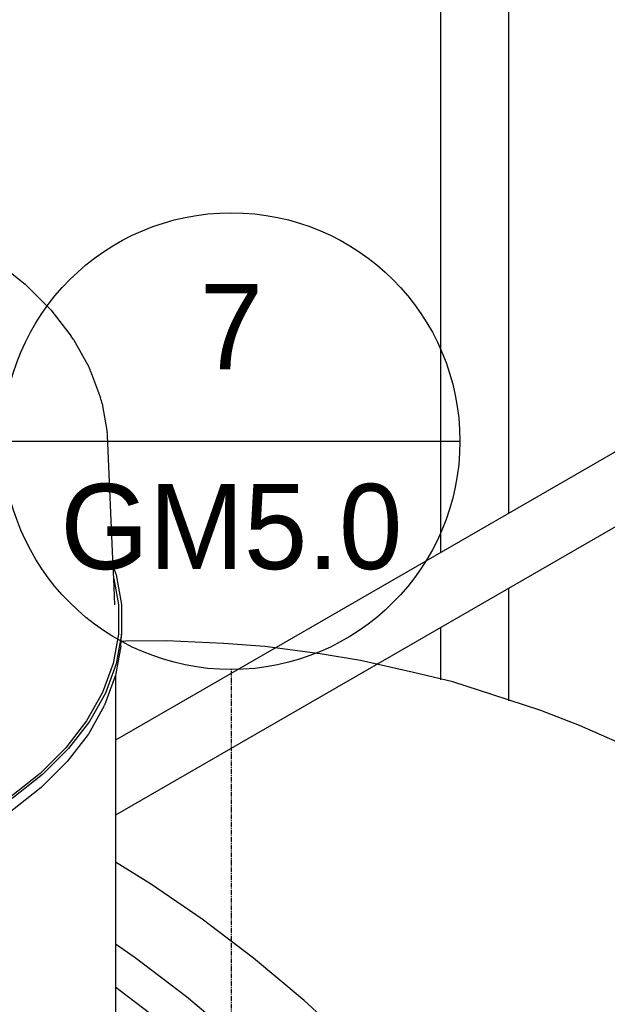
# Model space of a CAD drawing. Extents: x -17300 to -11339, y 1971 to 5059.
# Tile 72 of 81: x -13526 to -13464, y 3232 to 3336. Entities that reach past the tile are written whole.
import ezdxf
from ezdxf.enums import TextEntityAlignment as Align

# ---------------------------------------------------------------- set-up
doc = ezdxf.new("R2010")
doc.units = 0
doc.header["$MEASUREMENT"] = 0
doc.linetypes.add('CENTER1', pattern=[0.6625, 0.5, -0.075, 0.0125, -0.075])
doc.layers.get('0').update_dxf_attribs({"linetype": 'CONTINUOUS'})
for name, color, linetype in [('2946GM2$0$SHEET_NOTES', 3, 'CONTINUOUS'), ('CENTERLINE', 3, 'CENTER1'), ('PIPING-PRODUCT-REGULAR', 4, 'CONTINUOUS'), ('RISERS', 3, 'CONTINUOUS'), ('TANK-SLOPE', 2, 'CONTINUOUS')]:
    doc.layers.add(name, color=color, linetype=linetype)
doc.styles.add('SIMPFRAC', font='simpfrac')

# ---------------------------------------------------------------- blocks, each defined once
blk = doc.blocks.new('KEY-DETAIL')
blk.add_line((-0.19113, 0), (0.19113, 0))
blk.add_circle((0, 0), 0.19113)
at = {"style": 'SIMPFRAC'}
for tag, p in [('DETAIL', (0, 0.1314)), ('SHEET', (0, -0.03584))]:
    blk.add_attdef(tag, text='', height=0.07812, dxfattribs=at).set_placement(p, align=Align.TOP_CENTER)
blk = doc.blocks.new('5-6 TANKS')
for p, q in [((69.344, 137.329), (70.878, 136.11)), ((70.878, 136.11), (72.183, 134.804)), ((72.23, 134.75), (72.183, 134.804)), ((72.23, 134.75), (73.295, 133.37)), ((73.34, 133.31), (73.295, 133.37)), ((73.382, 133.247), (73.34, 133.31)), ((73.42, 133.182), (73.382, 133.247)), ((73.42, 133.182), (74.233, 131.738)), ((74.269, 131.668), (74.233, 131.738)), ((74.3, 131.596), (74.269, 131.668)), ((74.327, 131.523), (74.3, 131.596)), ((74.327, 131.523), (74.848, 130.107)), ((74.876, 130.032), (74.848, 130.107)), ((74.899, 129.956), (74.876, 130.032)), ((74.918, 129.878), (74.899, 129.956)), ((74.933, 129.799), (74.918, 129.878)), ((74.933, 129.799), (75.21, 128.28)), ((75.22, 128.2), (75.21, 128.28)), ((75.226, 128.119), (75.22, 128.2)), ((75.523, 121.17), (75.226, 128.119)), ((75.523, 121.17), (75.677, 120.751)), ((75.549, 120.548), (75.523, 121.17)), ((75.677, 120.751), (75.962, 119.187)), ((75.549, 120.548), (75.798, 119.182)), ((75.608, 119.176), (75.549, 120.548)), ((75.798, 119.182), (75.798, 117.618)), ((75.962, 119.187), (75.962, 117.613)), ((75.798, 117.618), (75.515, 116.063)), ((75.962, 117.613), (75.677, 116.048)), ((75.938, 117.241), (75.962, 117.613)), ((75.924, 117.017), (75.938, 117.241)), ((76.174, 117.25), (75.938, 117.241)), ((78.34, 117.274), (76.174, 117.25)), ((81.36, 117.133), (78.34, 117.274)), ((83.52, 116.965), (81.36, 117.133)), ((75.92, 116.989), (75.637, 115.443)), ((75.92, 116.989), (75.924, 117.017)), ((86.442, 116.574), (83.52, 116.965)), ((88.575, 116.229), (86.442, 116.574)), ((75.515, 116.063), (74.952, 114.534)), ((75.677, 116.048), (75.11, 114.509)), ((91.367, 115.598), (88.575, 116.229)), ((93.451, 115.094), (91.367, 115.598)), ((75.627, 115.399), (75.061, 113.863)), ((75.627, 115.399), (75.635, 115.426)), ((75.637, 115.439), (75.635, 115.426)), ((75.637, 115.443), (75.637, 115.439)), ((75.637, 115.439), (75.637, 105.573)), ((95.568, 114.418), (93.451, 115.094)), ((74.952, 114.534), (74.115, 113.047)), ((75.11, 114.509), (74.268, 113.013)), ((98.095, 113.594), (95.568, 114.418)), ((75.049, 113.838), (74.209, 112.345)), ((75.049, 113.838), (75.061, 113.863)), ((100.133, 112.789), (98.095, 113.594)), ((74.115, 113.047), (73.014, 111.618)), ((74.268, 113.013), (73.16, 111.575)), ((102.457, 111.768), (100.133, 112.789)), ((74.193, 112.323), (73.088, 110.89)), ((74.193, 112.323), (74.209, 112.345)), ((73.014, 111.618), (71.659, 110.264)), ((73.16, 111.575), (71.797, 110.213)), ((73.088, 110.89), (71.729, 109.531)), ((71.659, 110.264), (70.068, 108.999)), ((71.797, 110.213), (70.195, 108.94)), ((71.712, 109.514), (70.116, 108.246)), ((71.712, 109.514), (71.729, 109.531)), ((77.491, 104.436), (75.637, 105.573)), ((75.637, 105.573), (75.637, 101.24)), ((80.219, 102.563), (77.491, 104.436)), ((82.925, 100.505), (80.219, 102.563)), ((76.683, 100.522), (75.637, 101.24)), ((75.637, 101.24), (75.637, 98.963)), ((79.39, 98.464), (76.683, 100.522)), ((85.599, 98.271), (82.925, 100.505)), ((75.827, 98.833), (75.637, 98.963)), ((75.637, 98.963), (75.637, 92.215)), ((78.459, 96.832), (75.827, 98.833)), ((82.064, 96.23), (79.39, 98.464)), ((88.231, 95.869), (85.599, 98.271))]:
    blk.add_line(p, q)

msp = doc.modelspace()

# ---------------------------------------------------------------- linework, layer by layer
at = {"layer": 'CENTERLINE', "color": 3, "linetype": 'CENTER1'}
msp.add_line((-13503.57, 3115.11), (-13503.57, 3266.94), dxfattribs=at)
at = {"layer": 'PIPING-PRODUCT-REGULAR'}
for p, q in [((-13260.36, 3406.95), (-13515.82, 3259.47)), ((-13258.52, 3400.08), (-13515.82, 3251.53))]:
    msp.add_line(p, q, dxfattribs=at)
at = {"layer": 'RISERS', "linetype": 'Continuous'}
for p, q in [((-13481.47, 3279.29, 0), (-13481.47, 3377.79, 0)), ((-13474.27, 3283.45, 0), (-13474.27, 3377.79, 0)), ((-13474.27, 3263.62, 0), (-13474.27, 3275.51, 0)), ((-13481.47, 3265.83, 0), (-13481.47, 3271.35, 0))]:
    msp.add_line(p, q, dxfattribs=at)

# ---------------------------------------------------------------- block references
at = {"layer": '2946GM2$0$SHEET_NOTES'}
ref = msp.add_blockref('KEY-DETAIL', (-13503.57, 3291.07, 0), dxfattribs=dict(at, xscale=126.2697858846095, yscale=126.2697858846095, zscale=126.2697858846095))
ref.add_attrib('SHEET', 'GM5.0', dxfattribs={"layer": '0', "height": 9, "style": 'SIMPFRAC'}).set_placement((-13503.57, 3286.55, 0), align=Align.TOP_CENTER)
ref.add_attrib('DETAIL', '7', dxfattribs={"layer": '0', "height": 9, "style": 'SIMPFRAC'}).set_placement((-13503.57, 3307.66, 0), align=Align.TOP_CENTER)
at = {"layer": 'TANK-SLOPE', "xscale": 2, "yscale": 2, "zscale": 2}
msp.add_blockref('5-6 TANKS', (-13667.09, 3035.43, 0), dxfattribs=at)

doc.saveas('drawing.dxf')
